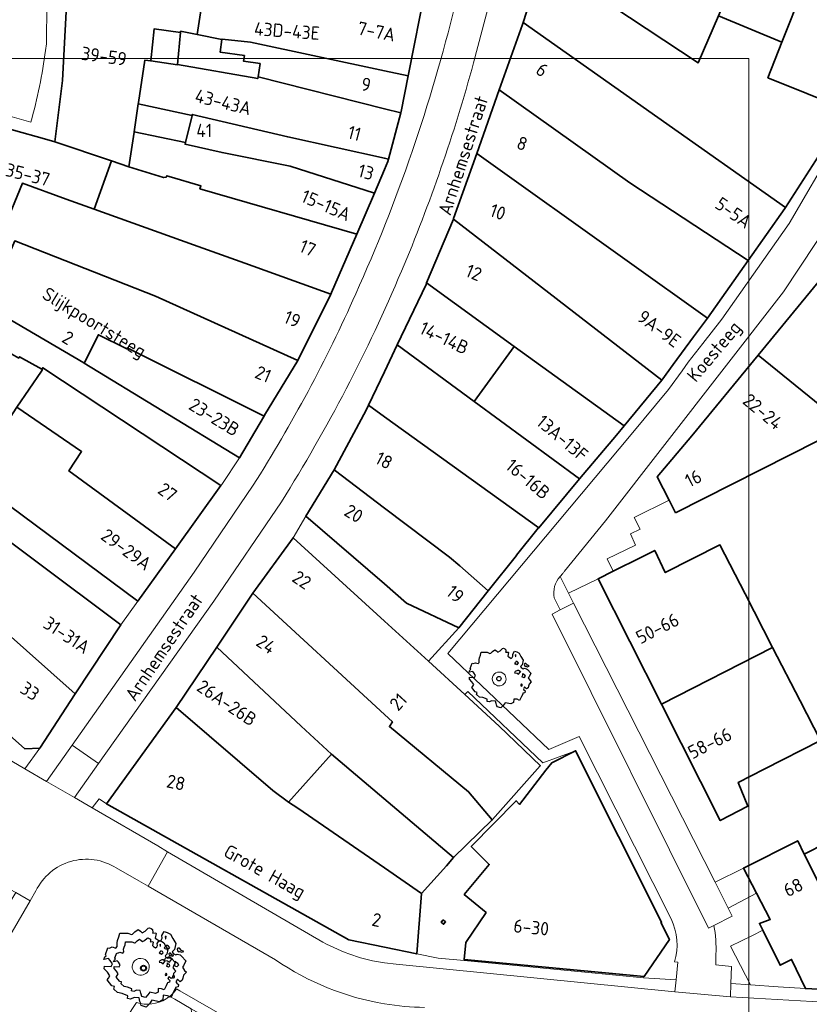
# Model space of a CAD drawing. Header units: metres. Extents: x 152391 to 157968, y 462336 to 467280.
# Tile 44 of 256: x 154963 to 155043, y 462735 to 462834. Entities that reach past the tile are written whole.
import ezdxf
from ezdxf.enums import TextEntityAlignment as Align

# ---------------------------------------------------------------- set-up
doc = ezdxf.new("R2010")
doc.units = ezdxf.units.M
doc.header["$LTSCALE"] = 0.75
doc.layers.get('0').update_dxf_attribs({"lineweight": 25})
for name, color, linetype, lineweight in [('B-GV-GR-BOOM-S', 252, 'Continuous', 25), ('B-WE-GR-GROENVOORZIENING-GV', 251, 'Continuous', 18), ('B-WE-GR-HAAG-GV', 251, 'Continuous', 13), ('B-WE-OG-BEBOUWING-GV', 6, 'Continuous', 35), ('B-WE-OG-BEBOUWING-T18', 1, 'Continuous', 18), ('B-WE-OG-TERREIN_CULTUURSCHEIDING-GV', 251, 'Continuous', 18), ('B-WE-OG-TOPOGRAFIE-T18', 1, 'Continuous', 18), ('B-WE-VH-VERHARDING_BEDRIJFSVLOERPLAAT-GV', 251, 'Continuous', 18), ('B-WE-VH-VERHARDING_STRAATBAKSTEEN-GV', 251, 'Continuous', 18)]:
    doc.layers.add(name, color=color, linetype=linetype, lineweight=lineweight)
doc.layers.add('X-XX-AL-TEKENBLAD_HULPLIJN-G', color=7, linetype='Continuous', lineweight=18, plot=False)
doc.styles.add('NLCS-ISO-M750-T18', font='NLCS-ISO.ttf', dxfattribs={"height": 1.35})

# ---------------------------------------------------------------- blocks, each defined once
blk = doc.blocks.new('SGR-BOOM_50_100')
at = {"linetype": 'Continuous'}
for p, q in [((0.116, 2.811), (0.364, 3.044)), ((0.364, 3.044), (0.467, 3.074)), ((0.467, 3.074), (0.591, 3.015)), ((0.591, 3.015), (0.695, 2.928)), ((-2.014, 1.935), (-1.972, 2.11)), ((-1.972, 2.11), (-1.869, 2.373)), ((-1.869, 2.373), (-1.807, 2.665)), ((-1.807, 2.665), (-1.187, 2.665)), ((-1.187, 2.665), (-0.918, 2.548)), ((-0.918, 2.548), (-0.835, 2.577)), ((-0.835, 2.577), (-0.649, 2.752)), ((-0.649, 2.752), (-0.401, 2.928)), ((-0.401, 2.928), (-0.236, 2.811)), ((-0.236, 2.811), (-0.112, 2.694)), ((-0.112, 2.694), (0.116, 2.811)), ((0.715, 2.723), (0.674, 2.665)), ((0.674, 2.665), (0.943, 2.694)), ((0.695, 2.928), (0.715, 2.723)), ((0.964, 2.636), (0.902, 2.285)), ((0.902, 2.285), (1.005, 2.198)), ((0.943, 2.694), (0.964, 2.636)), ((1.005, 2.198), (1.232, 2.052)), ((1.232, 2.052), (1.336, 2.139)), ((1.336, 2.139), (1.418, 2.285)), ((1.398, 2.49), (1.584, 2.782)), ((1.418, 2.285), (1.398, 2.49)), ((1.584, 2.782), (1.811, 2.723)), ((1.729, 2.431), (1.646, 2.373)), ((1.646, 2.373), (1.687, 2.227)), ((1.687, 2.227), (1.708, 2.198)), ((1.708, 2.256), (1.729, 2.431)), ((1.811, 2.723), (2.059, 2.577)), ((2.059, 2.577), (2.225, 2.256)), ((2.225, 2.256), (2.452, 1.876)), ((-2.903, 1.029), (-2.717, 1.555)), ((-2.841, 0.942), (-2.903, 1.029)), ((-2.717, 1.555), (-2.593, 1.526)), ((-2.593, 1.526), (-2.386, 1.613)), ((-2.386, 1.613), (-2.096, 1.526)), ((-2.096, 1.526), (-1.993, 1.643)), ((-1.993, 1.643), (-2.014, 1.935)), ((1.667, 1.613), (1.584, 1.555)), ((1.584, 1.555), (1.646, 1.467)), ((1.646, 1.467), (1.749, 1.497)), ((1.729, 1.73), (1.667, 1.613)), ((1.832, 1.73), (1.729, 1.73)), ((1.749, 1.497), (1.832, 1.38)), ((1.915, 1.672), (1.832, 1.73)), ((1.832, 1.38), (1.915, 1.497)), ((1.997, 1.555), (1.915, 1.672)), ((1.915, 1.497), (1.997, 1.555)), ((2.349, 1.409), (2.183, 1.234)), ((2.183, 1.234), (2.266, 1.117)), ((2.266, 1.117), (2.452, 1)), ((2.452, 1.876), (2.349, 1.409)), ((2.452, 1), (2.556, 1.059)), ((2.618, 1.526), (2.556, 1.438)), ((2.556, 1.438), (2.597, 1.321)), ((2.556, 1.059), (2.783, 1)), ((2.597, 1.321), (2.721, 1.234)), ((2.742, 1.526), (2.618, 1.526)), ((2.721, 1.292), (2.907, 1.205)), ((2.721, 1.234), (2.742, 1.292)), ((2.886, 1.351), (2.742, 1.526)), ((2.783, 1), (2.907, 0.913)), ((3.072, 1.263), (2.886, 1.351)), ((2.907, 1.205), (3.072, 1.263)), ((-3.027, 0.65), (-2.944, 0.854)), ((-2.655, 0.737), (-3.027, 0.65)), ((-2.985, -0.051), (-2.965, 0.153)), ((-2.965, 0.153), (-2.469, 0.124)), ((-2.944, 0.854), (-2.841, 0.942)), ((-2.531, 0.591), (-2.655, 0.737)), ((-2.365, 0.329), (-2.531, 0.591)), ((-2.469, 0.124), (-2.365, 0.329)), ((1.646, 0.737), (1.584, 0.591)), ((1.584, 0.591), (1.832, 0.562)), ((1.873, 0.825), (1.646, 0.737)), ((1.832, 0.562), (1.977, 0.445)), ((1.977, 0.825), (1.873, 0.825)), ((2.163, 0.708), (1.977, 0.825)), ((1.977, 0.445), (2.142, 0.65)), ((2.142, 0.65), (2.204, 0.737)), ((2.39, 0.329), (2.328, 0.183)), ((2.549, 0.087), (2.328, 0.183)), ((2.411, 0.533), (2.39, 0.416)), ((2.39, 0.416), (2.39, 0.329)), ((2.535, 0.416), (2.411, 0.533)), ((2.618, 0.358), (2.535, 0.416)), ((2.549, 0.087), (2.68, 0.241)), ((2.68, 0.241), (2.618, 0.358)), ((2.907, 0.913), (3.217, 0.562)), ((3.052, 0.183), (2.969, 0.066)), ((2.969, 0.066), (3.135, -0.168)), ((3.217, 0.562), (3.052, 0.183)), ((-2.737, -0.314), (-2.985, -0.051)), ((-2.758, -0.898), (-2.655, -0.752)), ((-2.407, -1.336), (-2.758, -0.898)), ((-2.551, -0.577), (-2.737, -0.314)), ((-2.655, -0.752), (-2.551, -0.577)), ((2.287, -0.518), (2.204, -0.635)), ((2.204, -0.635), (2.225, -0.752)), ((2.245, -0.752), (2.37, -0.723)), ((2.37, -0.606), (2.287, -0.518)), ((2.37, -0.723), (2.37, -0.606)), ((2.597, -0.84), (2.473, -1.044)), ((2.804, -1.044), (2.597, -0.84)), ((2.948, -0.927), (2.804, -1.044)), ((2.99, -0.752), (2.948, -0.927)), ((3.052, -0.548), (2.99, -0.752)), ((3.279, -0.314), (3.052, -0.548)), ((3.135, -0.168), (3.279, -0.314)), ((-2.22, -1.394), (-2.407, -1.336)), ((-2.262, -1.599), (-2.22, -1.394)), ((-1.972, -1.862), (-2.262, -1.599)), ((-1.621, -1.92), (-1.972, -1.862)), ((-1.187, -2.095), (-1.621, -1.92)), ((2.287, -1.803), (2.101, -2.212)), ((2.411, -1.57), (2.287, -1.803)), ((2.432, -1.482), (2.411, -1.57)), ((2.638, -1.424), (2.432, -1.482)), ((2.473, -1.044), (2.535, -1.132)), ((2.535, -1.132), (2.659, -1.248)), ((2.659, -1.248), (2.638, -1.424)), ((-1.207, -2.3), (-1.187, -2.095)), ((-0.98, -2.358), (-1.207, -2.3)), ((-0.711, -2.241), (-0.98, -2.358)), ((-0.339, -2.271), (-0.711, -2.241)), ((-0.277, -2.533), (-0.339, -2.271)), ((-0.236, -2.65), (-0.277, -2.533)), ((-0.174, -2.855), (-0.236, -2.65)), ((0.199, -2.971), (-0.174, -2.855)), ((0.447, -2.709), (0.199, -2.971)), ((0.633, -2.446), (0.447, -2.709)), ((1.212, -2.563), (0.633, -2.446)), ((1.48, -2.417), (1.212, -2.563)), ((1.501, -2.066), (1.48, -2.417)), ((1.832, -2.095), (1.501, -2.066)), ((2.101, -2.212), (1.832, -2.095))]:
    blk.add_line(p, q, dxfattribs=at)
blk.add_circle((0, 0), 0.225, dxfattribs=at)
blk = doc.blocks.new('SGR-BOOM_100')
at = {"linetype": 'Continuous'}
for p, q in [((0.154, 3.738), (0.484, 4.049)), ((0.484, 4.049), (0.622, 4.088)), ((0.622, 4.088), (0.787, 4.01)), ((0.787, 4.01), (0.924, 3.894)), ((-2.623, 2.806), (-2.486, 3.156)), ((-2.486, 3.156), (-2.403, 3.544)), ((-2.403, 3.544), (-1.578, 3.544)), ((-1.578, 3.544), (-1.221, 3.389)), ((-1.221, 3.389), (-1.111, 3.428)), ((-1.111, 3.428), (-0.863, 3.661)), ((-0.863, 3.661), (-0.533, 3.894)), ((-0.533, 3.894), (-0.313, 3.738)), ((-0.313, 3.738), (-0.148, 3.583)), ((-0.148, 3.583), (0.154, 3.738)), ((0.952, 3.622), (0.897, 3.544)), ((0.897, 3.544), (1.254, 3.583)), ((0.924, 3.894), (0.952, 3.622)), ((1.282, 3.505), (1.199, 3.039)), ((1.199, 3.039), (1.337, 2.923)), ((1.254, 3.583), (1.282, 3.505)), ((1.777, 2.845), (1.887, 3.039)), ((1.859, 3.311), (2.107, 3.7)), ((1.887, 3.039), (1.859, 3.311)), ((2.107, 3.7), (2.409, 3.622)), ((2.299, 3.233), (2.189, 3.156)), ((2.189, 3.156), (2.244, 2.962)), ((2.272, 3), (2.299, 3.233)), ((2.409, 3.622), (2.739, 3.428)), ((2.739, 3.428), (2.959, 3)), ((2.959, 3), (3.261, 2.495)), ((-3.861, 1.369), (-3.613, 2.068)), ((-3.613, 2.068), (-3.448, 2.029)), ((-3.448, 2.029), (-3.173, 2.146)), ((-3.173, 2.146), (-2.788, 2.029)), ((-2.788, 2.029), (-2.651, 2.185)), ((-2.678, 2.573), (-2.623, 2.806)), ((-2.651, 2.185), (-2.678, 2.573)), ((1.337, 2.923), (1.639, 2.729)), ((1.639, 2.729), (1.777, 2.845)), ((2.217, 2.146), (2.107, 2.068)), ((2.107, 2.068), (2.189, 1.952)), ((2.299, 2.301), (2.217, 2.146)), ((2.244, 2.962), (2.272, 2.923)), ((2.437, 2.301), (2.299, 2.301)), ((2.546, 2.224), (2.437, 2.301)), ((2.656, 2.068), (2.546, 2.224)), ((2.546, 1.991), (2.656, 2.068)), ((3.261, 2.495), (3.124, 1.874)), ((3.481, 2.029), (3.399, 1.913)), ((3.646, 2.029), (3.481, 2.029)), ((3.839, 1.796), (3.646, 2.029)), ((-4.026, 0.864), (-3.916, 1.136)), ((-3.916, 1.136), (-3.778, 1.253)), ((-3.778, 1.253), (-3.861, 1.369)), ((2.189, 1.952), (2.327, 1.991)), ((2.492, 1.097), (2.189, 0.981)), ((2.327, 1.991), (2.437, 1.835)), ((2.437, 1.835), (2.546, 1.991)), ((2.629, 1.097), (2.492, 1.097)), ((2.877, 0.942), (2.629, 1.097)), ((3.124, 1.874), (2.904, 1.641)), ((2.904, 1.641), (3.014, 1.486)), ((3.014, 1.486), (3.261, 1.33)), ((3.261, 1.33), (3.399, 1.408)), ((3.399, 1.913), (3.454, 1.758)), ((3.399, 1.408), (3.701, 1.33)), ((3.454, 1.758), (3.619, 1.641)), ((3.619, 1.719), (3.866, 1.602)), ((3.619, 1.641), (3.646, 1.719)), ((3.701, 1.33), (3.866, 1.214)), ((4.086, 1.68), (3.839, 1.796)), ((3.866, 1.602), (4.086, 1.68)), ((3.866, 1.214), (4.279, 0.748)), ((-3.531, 0.981), (-4.026, 0.864)), ((-3.971, -0.068), (-3.943, 0.204)), ((-3.943, 0.204), (-3.283, 0.165)), ((-3.366, 0.787), (-3.531, 0.981)), ((-3.146, 0.437), (-3.366, 0.787)), ((-3.283, 0.165), (-3.146, 0.437)), ((2.189, 0.981), (2.107, 0.787)), ((2.107, 0.787), (2.437, 0.748)), ((2.437, 0.748), (2.629, 0.592)), ((2.629, 0.592), (2.849, 0.864)), ((2.849, 0.864), (2.931, 0.981)), ((3.179, 0.437), (3.096, 0.243)), ((3.39, 0.115), (3.096, 0.243)), ((3.206, 0.709), (3.179, 0.553)), ((3.179, 0.553), (3.179, 0.437)), ((3.371, 0.553), (3.206, 0.709)), ((3.481, 0.476), (3.371, 0.553)), ((3.39, 0.115), (3.564, 0.32)), ((3.564, 0.32), (3.481, 0.476)), ((4.059, 0.243), (3.949, 0.087)), ((3.949, 0.087), (4.169, -0.223)), ((4.279, 0.748), (4.059, 0.243)), ((-3.641, -0.418), (-3.971, -0.068)), ((-3.393, -0.767), (-3.641, -0.418)), ((-3.531, -1), (-3.393, -0.767)), ((3.041, -0.689), (2.931, -0.845)), ((2.931, -0.845), (2.959, -1)), ((2.986, -1), (3.151, -0.961)), ((3.151, -0.806), (3.041, -0.689)), ((3.151, -0.961), (3.151, -0.806)), ((4.059, -0.728), (3.976, -1)), ((4.361, -0.418), (4.059, -0.728)), ((4.169, -0.223), (4.361, -0.418)), ((-3.668, -1.194), (-3.531, -1)), ((-3.201, -1.777), (-3.668, -1.194)), ((-2.953, -1.855), (-3.201, -1.777)), ((-3.008, -2.126), (-2.953, -1.855)), ((3.234, -1.971), (3.206, -2.088)), ((3.509, -1.893), (3.234, -1.971)), ((3.454, -1.117), (3.289, -1.389)), ((3.289, -1.389), (3.371, -1.505)), ((3.371, -1.505), (3.536, -1.66)), ((3.729, -1.389), (3.454, -1.117)), ((3.536, -1.66), (3.509, -1.893)), ((3.921, -1.233), (3.729, -1.389)), ((3.976, -1), (3.921, -1.233)), ((-2.623, -2.476), (-3.008, -2.126)), ((-2.156, -2.554), (-2.623, -2.476)), ((-1.578, -2.787), (-2.156, -2.554)), ((-1.606, -3.059), (-1.578, -2.787)), ((-0.946, -2.981), (-1.303, -3.136)), ((-0.451, -3.02), (-0.946, -2.981)), ((1.997, -2.748), (1.969, -3.214)), ((2.437, -2.787), (1.997, -2.748)), ((2.794, -2.942), (2.437, -2.787)), ((3.041, -2.398), (2.794, -2.942)), ((3.206, -2.088), (3.041, -2.398)), ((-1.303, -3.136), (-1.606, -3.059)), ((-0.368, -3.369), (-0.451, -3.02)), ((-0.313, -3.525), (-0.368, -3.369)), ((-0.231, -3.797), (-0.313, -3.525)), ((0.264, -3.952), (-0.231, -3.797)), ((0.594, -3.602), (0.264, -3.952)), ((0.842, -3.253), (0.594, -3.602)), ((1.612, -3.408), (0.842, -3.253)), ((1.969, -3.214), (1.612, -3.408))]:
    blk.add_line(p, q, dxfattribs=at)
blk.add_circle((0, 0), 0.299, dxfattribs=at)

msp = doc.modelspace()

# ---------------------------------------------------------------- linework, layer by layer
at = {"layer": 'B-WE-GR-GROENVOORZIENING-GV'}
for points in [[(155012.131, 462768.147, 1.00505), (155011.116, 462767.183)], [(155011.116, 462767.183, 0.995987), (155012.131, 462768.147)], [(154976.13, 462738.247, 1.044055), (154974.476, 462738.734)], [(154974.476, 462738.734, 0.936504), (154976.13, 462738.247)], [(154978.948, 462736.296, -0.072484), (154978.253, 462735.542)]]:
    msp.add_lwpolyline(points, format="xyb", dxfattribs=at)
for points in [[(154989.205, 462730.415), (154981.113, 462735.055), (154979.272, 462736.11), (154978.948, 462736.296)], [(154978.253, 462735.542), (154978.758, 462735.252), (154980.437, 462734.289), (154984.772, 462731.804), (154988.708, 462729.547), (154989.205, 462730.415)]]:
    msp.add_lwpolyline(points, dxfattribs=at)
at = {"layer": 'B-WE-GR-HAAG-GV'}
msp.add_lwpolyline([(154978.948, 462736.296, -0.072484), (154978.253, 462735.542)], format="xyb", dxfattribs=at)
for points in [[(154989.205, 462730.415), (154981.113, 462735.055), (154979.272, 462736.11), (154978.948, 462736.296)], [(154978.253, 462735.542), (154978.758, 462735.252), (154980.437, 462734.289), (154984.772, 462731.804), (154988.708, 462729.547), (154989.205, 462730.415)]]:
    msp.add_lwpolyline(points, dxfattribs=at)
at = {"layer": 'B-WE-OG-BEBOUWING-GV'}
for points in [[(155016.086, 462840.416), (155031.792, 462830.04), (155033.833, 462834.766), (155036.124, 462840.072), (155035.655, 462840.266), (155019.872, 462847.183), (155017.878, 462846.264)], [(154981.63, 462836.876), (154981.046, 462832.879), (154983.551, 462832.378), (154983.557, 462832.434), (154986.43, 462832.125), (155000, 462829.215), (155002.396, 462828.701), (155004.185, 462837.768), (155004.2, 462837.843), (155000, 462838.599), (154990.489, 462840.312), (154982.513, 462841.205), (154981.93, 462836.838)], [(154974.654, 462823.045), (154975.074, 462825.869), (154975.096, 462826.015), (154975.736, 462830.311), (154976.342, 462830.22), (154976.675, 462833.465), (154979.35, 462833.092), (154979.362, 462833.216), (154981.046, 462832.879), (154981.63, 462836.876), (154977.384, 462837.419), (154976.806, 462837.493), (154974.087, 462837.71), (154974.293, 462839.548), (154968.075, 462840.389), (154967.615, 462840.376), (154967.752, 462835.234), (154967.4, 462828.244), (154966.632, 462822.013), (154972.362, 462820.107), (154974.126, 462819.505), (154974.647, 462822.999)], [(155046.737, 462825.343), (155038.85, 462828.511), (155040.241, 462832.121), (155033.833, 462834.766), (155031.792, 462830.04), (155016.086, 462840.416), (155014.053, 462834.116), (155027.687, 462824.505), (155040.619, 462815.393), (155045.804, 462823.402)], [(155033.833, 462834.766), (155040.241, 462832.121), (155042.373, 462837.486), (155036.124, 462840.072)], [(155040.241, 462832.121), (155038.85, 462828.511), (155046.737, 462825.343), (155050.629, 462834.402), (155042.408, 462837.571), (155042.373, 462837.486)], [(155014.053, 462834.116), (155013.987, 462833.912), (155011.638, 462827.292), (155024.852, 462817.873), (155036.841, 462810.035), (155040.552, 462815.29), (155040.619, 462815.393), (155027.687, 462824.505)], [(154979.35, 462833.092), (154976.675, 462833.465), (154976.342, 462830.22), (154979.029, 462829.824), (154979.037, 462829.865)], [(155002.396, 462828.701), (155000, 462829.215), (154986.43, 462832.125), (154983.557, 462832.434), (154983.551, 462832.378), (154983.361, 462831.108), (154985.821, 462830.756), (154985.74, 462830.188), (154987.415, 462829.945), (154987.201, 462828.617), (155000, 462825.379), (155001.649, 462824.962), (155001.685, 462825.097)], [(154980.522, 462824.703), (154980.546, 462824.805), (154990.204, 462822.52), (155000, 462820.368), (155000.416, 462820.277), (155001.649, 462824.962), (155000, 462825.379), (154987.201, 462828.617), (154987.17, 462828.423), (154979.037, 462829.865), (154979.029, 462829.824), (154976.342, 462830.22), (154975.736, 462830.311), (154975.096, 462826.015), (154975.074, 462825.869)], [(155011.638, 462827.292), (155009.348, 462820.842), (155024.574, 462809.981), (155032.713, 462804.188), (155036.841, 462810.035), (155024.852, 462817.873)], [(154970.613, 462815.209), (154972.362, 462820.107), (154966.632, 462822.013), (154965.558, 462822.318), (154962.443, 462823.205), (154955.883, 462825.073), (154952.72, 462817.338), (154951.203, 462813.647), (154951.361, 462813.583), (154950.679, 462811.925), (154951.934, 462810.968), (154951.833, 462810.829), (154955.223, 462808.27), (154956.661, 462807.184), (154956.886, 462807.053), (154957.861, 462809.458), (154959.359, 462813.155), (154961.103, 462812.443), (154961.471, 462813.337), (154963.331, 462817.844), (154967.773, 462816.223)], [(155000.416, 462820.277), (155000, 462820.368), (154990.204, 462822.52), (154980.546, 462824.805), (154980.522, 462824.703), (154979.846, 462821.973), (154979.808, 462821.788), (154983.563, 462820.936), (154990.463, 462819.559), (154998.983, 462816.847), (155000, 462819.216), (155000.354, 462820.041)], [(154998.983, 462816.847), (154990.463, 462819.559), (154983.563, 462820.936), (154979.808, 462821.788), (154979.846, 462821.973), (154974.654, 462823.045), (154974.647, 462822.999), (154974.126, 462819.505), (154977.627, 462818.416), (154977.909, 462818.466), (154977.954, 462818.595), (154978.209, 462818.519), (154981.413, 462817.567), (154981.313, 462817.289), (154997.197, 462812.69)], [(155006.995, 462814.217), (155028.087, 462797.901), (155029.261, 462799.497), (155031.323, 462802.299), (155032.713, 462804.188), (155024.574, 462809.981), (155009.348, 462820.842), (155007.01, 462814.254)], [(154977.909, 462818.466), (154977.627, 462818.416), (154974.126, 462819.505), (154972.362, 462820.107), (154970.613, 462815.209), (154980.675, 462811.616), (154985.85, 462809.755), (154994.579, 462806.617), (154994.655, 462806.77), (154997.197, 462812.69), (154981.313, 462817.289), (154981.413, 462817.567), (154978.209, 462818.519), (154977.954, 462818.595)], [(154994.579, 462806.617), (154985.85, 462809.755), (154980.675, 462811.616), (154970.613, 462815.209), (154967.773, 462816.223), (154963.331, 462817.844), (154961.471, 462813.337), (154961.103, 462812.443), (154959.359, 462813.155), (154957.861, 462809.458), (154956.886, 462807.053), (154959.736, 462805.389), (154962.554, 462812.004), (154976.822, 462806.41), (154991.232, 462799.908)], [(155028.087, 462797.901), (155006.995, 462814.217), (155004.278, 462807.744), (155013.149, 462801.326), (155024.278, 462793.275)], [(154987.869, 462794.356), (154991.232, 462799.908), (154976.822, 462806.41), (154962.554, 462812.004), (154959.736, 462805.389), (154969.565, 462799.651), (154969.592, 462799.634), (154971.03, 462802.51), (154973.904, 462801.074), (154973.959, 462801.177), (154987.809, 462794.255)], [(154962.77, 462795.163), (154965.255, 462798.822), (154965.37, 462798.991), (154965.311, 462799.024), (154963.043, 462800.281), (154962.957, 462800.149), (154961.793, 462800.8), (154959.146, 462802.281), (154953.601, 462805.385), (154947.599, 462808.744), (154943.254, 462803.688), (154943.178, 462803.745), (154943.137, 462803.69), (154945.008, 462802.306), (154951.872, 462797.028), (154950.18, 462795.072), (154951.996, 462793.471), (154958.13, 462788.064)], [(155037.855, 462800.436), (155046.773, 462793.225), (155057.343, 462798.568), (155044.726, 462808.769)], [(155004.278, 462807.744), (155004.218, 462807.601), (155001.294, 462801.476), (155009.107, 462795.74), (155013.149, 462801.326)], [(154985.319, 462790.038), (154987.746, 462794.148), (154987.809, 462794.255), (154973.959, 462801.177), (154973.904, 462801.074), (154971.03, 462802.51), (154969.592, 462799.634)], [(155015.641, 462782.971), (155019.777, 462787.906), (155009.107, 462795.74), (155001.294, 462801.476), (155000, 462798.767), (154998.378, 462795.37), (155000, 462794.205)], [(155009.107, 462795.74), (155019.777, 462787.906), (155023.5, 462792.347), (155024.278, 462793.275), (155013.149, 462801.326)], [(155029.485, 462784.487), (155046.773, 462793.225), (155037.855, 462800.436), (155031.129, 462792.279), (155027.633, 462788.134), (155028.84, 462785.757)], [(154965.255, 462798.822), (154962.77, 462795.163), (154969.331, 462790.685), (154968.038, 462788.73), (154978.837, 462780.843), (154983.433, 462787.23), (154965.398, 462799.157), (154965.311, 462799.024), (154965.37, 462798.991)], [(154962.77, 462795.163), (154958.13, 462788.064), (154958.149, 462788.047), (154975.026, 462775.554), (154978.837, 462780.843), (154968.038, 462788.73), (154969.331, 462790.685)], [(155010.527, 462776.57), (155013.395, 462780.158), (155013.364, 462780.18), (155015.563, 462782.934), (155015.592, 462782.912), (155015.641, 462782.971), (155000, 462794.205), (154998.378, 462795.37), (154998.144, 462794.88), (154994.918, 462788.819), (155000, 462784.967), (155006.58, 462779.98), (155007.653, 462779.123)], [(154994.918, 462788.819), (154992.04, 462784.155), (155000, 462777.29), (155002.254, 462775.346), (155007.555, 462772.852), (155010.527, 462776.57), (155007.653, 462779.123), (155006.58, 462779.98), (155000, 462784.967)], [(154953.22, 462783.231), (154951.727, 462781.326), (154956.338, 462777.14), (154968.694, 462766.149), (154973.29, 462773.144), (154956.057, 462786.04), (154955.013, 462784.686), (154956.967, 462783.243), (154955.624, 462781.438)], [(154986.675, 462776.349), (155000, 462764.079), (155000.816, 462763.327), (155000.517, 462762.852), (155008.522, 462756.252), (155010.926, 462753.405), (155010.95, 462753.432), (155015.781, 462758.867), (155015.802, 462758.891), (155011.636, 462762.903), (155008.154, 462766.079), (155004.455, 462769.452), (155000, 462773.514), (154990.746, 462781.954)], [(155023.181, 462778.58), (155021.647, 462777.817), (155028.067, 462765.112), (155039.321, 462770.858), (155036.54, 462776.27), (155033.99, 462781.232), (155028.444, 462778.425), (155027.392, 462780.675), (155026.037, 462780.001)], [(154956.338, 462777.14), (154951.279, 462771.491), (154963.592, 462760.611), (154965.091, 462760.666), (154968.694, 462766.149)], [(155008.522, 462756.252), (155000.517, 462762.852), (155000.816, 462763.327), (155000, 462764.079), (154986.675, 462776.349), (154983.022, 462770.895), (154991.563, 462762.903), (154994.626, 462760.042), (155007.013, 462749.591), (155010.926, 462753.405)], [(154978.915, 462764.762), (154988.688, 462756.393), (154990.291, 462755.198), (154994.626, 462760.042), (154991.563, 462762.903), (154983.022, 462770.895)], [(155044.16, 462761.442), (155042.103, 462765.445), (155039.321, 462770.858), (155028.067, 462765.112), (155034.021, 462753.33), (155036.818, 462754.783), (155035.816, 462757.182), (155038.454, 462758.529)], [(154991.242, 462754.601), (154990.291, 462755.198), (154988.688, 462756.393), (154978.915, 462764.762), (154971.857, 462755.039), (154996.411, 462741.273), (155000, 462740.523), (155003.274, 462739.839), (155003.745, 462745.942), (155000, 462748.535)], [(154990.291, 462755.198), (154991.242, 462754.601), (155000, 462748.535), (155003.745, 462745.942), (155006.282, 462748.75), (155007.013, 462749.591), (154994.626, 462760.042)], [(155016.356, 462758.42), (155013.679, 462754.976), (155013.338, 462755.343), (155008.798, 462750.722), (155010.621, 462748.903), (155008.094, 462745.858), (155010.301, 462744.018), (155008.235, 462740.979), (155008.075, 462739.263), (155026.315, 462737.558), (155028.872, 462741.283), (155028.004, 462743.002), (155028.071, 462743.036), (155019.372, 462760.403), (155016.957, 462759.193)], [(155049.447, 462736.127), (155053.963, 462738.411), (155047.039, 462752.22), (155042.522, 462749.939)], [(155038.329, 462742.231), (155040.086, 462738.685), (155041.235, 462739.287), (155042.637, 462736.338), (155049.186, 462735.995), (155049.447, 462736.127), (155042.522, 462749.939), (155041.871, 462751.288), (155036.376, 462748.532), (155037.701, 462745.986), (155039.08, 462743.335), (155037.981, 462742.934)], [(155005.958, 462743.284), (155005.754, 462743.038), (155006, 462742.834), (155006.204, 462743.08)]]:
    msp.add_lwpolyline(points, close=True, dxfattribs=at)
at = {"layer": 'B-WE-OG-TERREIN_CULTUURSCHEIDING-GV'}
for points in [[(154977.897, 462735.292, -0.224465), (154974.885, 462734.93)], [(154978.253, 462735.542, -0.033144), (154977.897, 462735.292)]]:
    msp.add_lwpolyline(points, format="xyb", dxfattribs=at)
for points in [[(154981.22, 462725.879), (154980.47, 462733.929), (154980.437, 462734.289), (154978.758, 462735.252), (154978.253, 462735.542)], [(154974.885, 462734.93), (154972.868, 462731.864)]]:
    msp.add_lwpolyline(points, dxfattribs=at)
at = {"layer": 'B-WE-VH-VERHARDING_BEDRIJFSVLOERPLAAT-GV'}
msp.add_lwpolyline([(155036.376, 462748.532), (155033.497, 462747.088), (155034.817, 462744.485), (155037.701, 462745.986)], close=True, dxfattribs=at)
msp.add_lwpolyline([(155036.376, 462748.532), (155033.497, 462747.088), (155034.817, 462744.485), (155037.701, 462745.986)], close=True, dxfattribs=at)
at = {"layer": 'B-WE-VH-VERHARDING_STRAATBAKSTEEN-GV'}
for points in [[(154962.443, 462823.205), (154965.558, 462822.318), (154966.632, 462822.013), (154967.4, 462828.244), (154967.752, 462835.234), (154967.615, 462840.376), (154967.594, 462841.221), (154967.499, 462842.559), (154967.176, 462847.185), (154966.393, 462854.371), (154966.101, 462856.634), (154965.185, 462863.082), (154965.183, 462863.099), (154965.178, 462863.132), (154964.615, 462866.98), (154964.6, 462867.063), (154964.36, 462868.429), (154964.01, 462868.253), (154960.567, 462867.167)], [(154962.443, 462823.205), (154965.558, 462822.318), (154966.632, 462822.013), (154967.4, 462828.244), (154967.752, 462835.234), (154967.615, 462840.376), (154967.594, 462841.221), (154967.499, 462842.559), (154967.176, 462847.185), (154966.393, 462854.371), (154966.101, 462856.634), (154965.185, 462863.082), (154965.183, 462863.099), (154965.178, 462863.132), (154964.615, 462866.98), (154964.6, 462867.063), (154964.36, 462868.429), (154964.01, 462868.253), (154960.567, 462867.167)], [(154965.679, 462831.288), (154965.764, 462831.952), (154965.779, 462832.93), (154965.805, 462835.015), (154965.758, 462838.993), (154965.59, 462840.691), (154965.489, 462842.396), (154965.094, 462847.825), (154964.667, 462853.296), (154960.941, 462852.268), (154944.638, 462847.531)], [(154944.638, 462847.531), (154960.941, 462852.268), (154964.667, 462853.296), (154965.094, 462847.825), (154965.489, 462842.396), (154965.59, 462840.691), (154965.758, 462838.993), (154965.805, 462835.015), (154965.779, 462832.93), (154965.764, 462831.952), (154965.679, 462831.288)], [(154965.679, 462831.288), (154965.764, 462831.952), (154965.779, 462832.93), (154965.805, 462835.015), (154965.758, 462838.993), (154965.59, 462840.691), (154965.489, 462842.396), (154965.094, 462847.825), (154964.667, 462853.296), (154960.941, 462852.268), (154944.638, 462847.531)], [(154944.638, 462847.531), (154960.941, 462852.268), (154964.667, 462853.296), (154965.094, 462847.825), (154965.489, 462842.396), (154965.59, 462840.691), (154965.758, 462838.993), (154965.805, 462835.015), (154965.779, 462832.93), (154965.764, 462831.952), (154965.679, 462831.288)], [(155001.294, 462801.476), (155004.218, 462807.601), (155004.278, 462807.744), (155006.995, 462814.217), (155007.01, 462814.254), (155009.348, 462820.842), (155011.638, 462827.292), (155013.987, 462833.912), (155014.053, 462834.116), (155016.086, 462840.416), (155017.878, 462846.264), (155019.872, 462847.183), (155020.014, 462847.633), (155014.363, 462849.866)], [(155001.294, 462801.476), (155004.218, 462807.601), (155004.278, 462807.744), (155006.995, 462814.217), (155007.01, 462814.254), (155009.348, 462820.842), (155011.638, 462827.292), (155013.987, 462833.912), (155014.053, 462834.116), (155016.086, 462840.416), (155017.878, 462846.264), (155019.872, 462847.183), (155020.014, 462847.633), (155014.363, 462849.866)], [(155009.032, 462830.008), (155011.811, 462840.608)], [(155011.811, 462840.608), (155009.032, 462830.008)], [(155009.032, 462830.008), (155011.811, 462840.608)], [(155011.811, 462840.608), (155009.032, 462830.008)], [(155004.185, 462837.768), (155002.396, 462828.701), (155001.685, 462825.097), (155001.649, 462824.962), (155000.416, 462820.277), (155000.354, 462820.041), (155000, 462819.216), (154998.983, 462816.847), (154997.197, 462812.69), (154994.655, 462806.77), (154994.579, 462806.617), (154991.232, 462799.908), (154987.869, 462794.356), (154987.809, 462794.255), (154987.746, 462794.148), (154985.319, 462790.038), (154983.519, 462787.354), (154983.433, 462787.23), (154978.837, 462780.843), (154975.026, 462775.554), (154973.29, 462773.144), (154968.694, 462766.149), (154965.091, 462760.666), (154963.581, 462758.569), (154965.783, 462757.294)], [(155004.185, 462837.768), (155002.396, 462828.701), (155001.685, 462825.097), (155001.649, 462824.962), (155000.416, 462820.277), (155000.354, 462820.041), (155000, 462819.216), (154998.983, 462816.847), (154997.197, 462812.69), (154994.655, 462806.77), (154994.579, 462806.617), (154991.232, 462799.908), (154987.869, 462794.356), (154987.809, 462794.255), (154987.746, 462794.148), (154985.319, 462790.038), (154983.519, 462787.354), (154983.433, 462787.23), (154978.837, 462780.843), (154975.026, 462775.554), (154973.29, 462773.144), (154968.694, 462766.149), (154965.091, 462760.666), (154963.581, 462758.569), (154965.783, 462757.294)], [(155056.415, 462833.12), (155055.888, 462833.319), (155048.501, 462819.599), (155046.91, 462816.643), (155040.421, 462806.839), (155022.391, 462783.665), (155018.256, 462778.573)], [(155056.415, 462833.12), (155055.888, 462833.319), (155048.501, 462819.599), (155046.91, 462816.643), (155040.421, 462806.839), (155022.391, 462783.665), (155018.256, 462778.573)], [(154953.688, 462826.396), (154954.133, 462826.275), (154955.055, 462826.359), (154956.035, 462826.338), (154956.363, 462826.245), (154964.186, 462824.029)], [(154953.688, 462826.396), (154954.133, 462826.275), (154955.055, 462826.359), (154956.035, 462826.338), (154956.363, 462826.245), (154964.186, 462824.029)], [(154964.186, 462824.029), (154956.363, 462826.245)], [(154964.186, 462824.029), (154956.363, 462826.245)], [(155029.038, 462743.384), (155019.732, 462761.852), (155016.639, 462760.519), (155006.412, 462770.248), (155024.983, 462792.406), (155028.793, 462796.95), (155030.159, 462798.857), (155030.782, 462799.725), (155032.248, 462801.612), (155034.172, 462804.088), (155040.996, 462813.753), (155045.689, 462821.808), (155047.55, 462825.003), (155046.737, 462825.343), (155045.804, 462823.402), (155040.619, 462815.393), (155040.552, 462815.29), (155036.841, 462810.035)], [(155029.038, 462743.384), (155019.732, 462761.852), (155016.639, 462760.519), (155006.412, 462770.248), (155024.983, 462792.406), (155028.793, 462796.95), (155030.159, 462798.857), (155030.782, 462799.725), (155032.248, 462801.612), (155034.172, 462804.088), (155040.996, 462813.753), (155045.689, 462821.808), (155047.55, 462825.003), (155046.737, 462825.343), (155045.804, 462823.402), (155040.619, 462815.393), (155040.552, 462815.29), (155036.841, 462810.035)], [(155018.256, 462778.573), (155022.391, 462783.665), (155040.421, 462806.839), (155046.91, 462816.643), (155048.501, 462819.599), (155045.689, 462821.808), (155040.996, 462813.753), (155034.172, 462804.088), (155032.248, 462801.612), (155030.782, 462799.725), (155030.159, 462798.857)], [(155018.256, 462778.573), (155022.391, 462783.665), (155040.421, 462806.839), (155046.91, 462816.643), (155048.501, 462819.599), (155045.689, 462821.808), (155040.996, 462813.753), (155034.172, 462804.088), (155032.248, 462801.612), (155030.782, 462799.725), (155030.159, 462798.857)], [(155018.061, 462778.341), (155017.801, 462778.031), (155018.649, 462776.359), (155021.647, 462777.817), (155023.181, 462778.58), (155022.556, 462779.836), (155025.444, 462781.192), (155024.913, 462782.343), (155025.911, 462782.811), (155025.301, 462784.021), (155028.84, 462785.757), (155027.633, 462788.134), (155031.129, 462792.279), (155037.855, 462800.436), (155044.726, 462808.769), (155051.597, 462817.102), (155061.947, 462808.734), (155057.357, 462803.272), (155060.976, 462800.404)], [(155018.061, 462778.341), (155017.801, 462778.031), (155018.649, 462776.359), (155021.647, 462777.817), (155023.181, 462778.58), (155022.556, 462779.836), (155025.444, 462781.192), (155024.913, 462782.343), (155025.911, 462782.811), (155025.301, 462784.021), (155028.84, 462785.757), (155027.633, 462788.134), (155031.129, 462792.279), (155037.855, 462800.436), (155044.726, 462808.769), (155051.597, 462817.102), (155061.947, 462808.734), (155057.357, 462803.272), (155060.976, 462800.404)], [(155036.841, 462810.035), (155032.713, 462804.188), (155031.323, 462802.299), (155029.261, 462799.497), (155028.087, 462797.901), (155024.278, 462793.275), (155023.5, 462792.347), (155019.777, 462787.906), (155015.641, 462782.971), (155015.592, 462782.912), (155015.563, 462782.934), (155013.364, 462780.18), (155013.395, 462780.158), (155010.527, 462776.57), (155007.555, 462772.852), (155004.455, 462769.452), (155008.154, 462766.079), (155008.448, 462766.394), (155016.052, 462759.163), (155019.372, 462760.403), (155028.071, 462743.036), (155028.004, 462743.002), (155028.872, 462741.283), (155026.315, 462737.558), (155026.228, 462737.432), (155029.55, 462737.209), (155029.733, 462739.01), (155029.385, 462739.045)], [(155036.841, 462810.035), (155032.713, 462804.188), (155031.323, 462802.299), (155029.261, 462799.497), (155028.087, 462797.901), (155024.278, 462793.275), (155023.5, 462792.347), (155019.777, 462787.906), (155015.641, 462782.971), (155015.592, 462782.912), (155015.563, 462782.934), (155013.364, 462780.18), (155013.395, 462780.158), (155010.527, 462776.57), (155007.555, 462772.852), (155004.455, 462769.452), (155008.154, 462766.079), (155008.448, 462766.394), (155016.052, 462759.163), (155019.372, 462760.403), (155028.071, 462743.036), (155028.004, 462743.002), (155028.872, 462741.283), (155026.315, 462737.558), (155026.228, 462737.432), (155029.55, 462737.209), (155029.733, 462739.01), (155029.385, 462739.045)], [(154963.043, 462800.281), (154965.311, 462799.024), (154965.398, 462799.157), (154983.433, 462787.23), (154983.519, 462787.354), (154985.319, 462790.038), (154969.592, 462799.634), (154969.565, 462799.651), (154959.736, 462805.389)], [(154963.043, 462800.281), (154965.311, 462799.024), (154965.398, 462799.157), (154983.433, 462787.23), (154983.519, 462787.354), (154985.319, 462790.038), (154969.592, 462799.634), (154969.565, 462799.651), (154959.736, 462805.389)], [(154989.574, 462785.602), (154982.728, 462775.524), (154971.057, 462759.11), (154968.602, 462755.661), (154970.399, 462754.621), (154971.097, 462755.55), (154971.857, 462755.039), (154978.915, 462764.762), (154983.022, 462770.895), (154986.675, 462776.349), (154990.746, 462781.954), (154992.04, 462784.155), (154994.918, 462788.819), (154998.144, 462794.88), (154998.378, 462795.37), (155000, 462798.767), (155001.294, 462801.476)], [(154989.574, 462785.602), (154982.728, 462775.524), (154971.057, 462759.11), (154968.602, 462755.661), (154970.399, 462754.621), (154971.097, 462755.55), (154971.857, 462755.039), (154978.915, 462764.762), (154983.022, 462770.895), (154986.675, 462776.349), (154990.746, 462781.954), (154992.04, 462784.155), (154994.918, 462788.819), (154998.144, 462794.88), (154998.378, 462795.37), (155000, 462798.767), (155001.294, 462801.476)], [(155030.159, 462798.857), (155028.793, 462796.95), (155024.983, 462792.406), (155006.412, 462770.248), (155016.639, 462760.519), (155019.732, 462761.852), (155029.038, 462743.384)], [(155030.159, 462798.857), (155028.793, 462796.95), (155024.983, 462792.406), (155006.412, 462770.248), (155016.639, 462760.519), (155019.732, 462761.852), (155029.038, 462743.384)], [(154965.783, 462757.294), (154968.388, 462760.983), (154980.733, 462778.469), (154986.717, 462787.278)], [(154965.783, 462757.294), (154968.388, 462760.983), (154980.733, 462778.469), (154986.717, 462787.278)], [(154986.717, 462787.278), (154980.733, 462778.469), (154968.388, 462760.983), (154971.057, 462759.11), (154982.728, 462775.524), (154989.574, 462785.602)], [(154986.717, 462787.278), (154980.733, 462778.469), (154968.388, 462760.983), (154971.057, 462759.11), (154982.728, 462775.524), (154989.574, 462785.602)], [(155017.801, 462778.031), (155018.061, 462778.341)], [(155017.801, 462778.031), (155018.061, 462778.341)], [(155019.162, 462775.347), (155018.649, 462776.359), (155017.801, 462778.031)], [(155019.162, 462775.347), (155018.649, 462776.359), (155017.801, 462778.031)], [(155033.368, 462742.717), (155032.84, 462742.442), (155016.977, 462774.239), (155017.804, 462774.658), (155017.2, 462775.867)], [(155033.368, 462742.717), (155032.84, 462742.442), (155016.977, 462774.239), (155017.804, 462774.658), (155017.2, 462775.867)], [(155017.2, 462775.867), (155017.804, 462774.658), (155019.162, 462775.347)], [(155017.2, 462775.867), (155017.804, 462774.658), (155019.162, 462775.347)], [(154961.684, 462759.668), (154963.581, 462758.569), (154965.091, 462760.666), (154963.592, 462760.611), (154951.279, 462771.491)], [(154961.684, 462759.668), (154963.581, 462758.569), (154965.091, 462760.666), (154963.592, 462760.611), (154951.279, 462771.491)], [(154972.842, 462748.541), (154975.129, 462747.219), (154976.057, 462746.689), (154978.044, 462750.166), (154977.042, 462750.773), (154970.399, 462754.621), (154968.602, 462755.661), (154965.783, 462757.294), (154963.581, 462758.569), (154961.684, 462759.668), (154958.677, 462762.261), (154957.641, 462763.193), (154955.031, 462760.2), (154956.044, 462759.282), (154959.497, 462756.109)], [(154972.842, 462748.541), (154975.129, 462747.219), (154976.057, 462746.689), (154978.044, 462750.166), (154977.042, 462750.773), (154970.399, 462754.621), (154968.602, 462755.661), (154965.783, 462757.294), (154963.581, 462758.569), (154961.684, 462759.668), (154958.677, 462762.261), (154957.641, 462763.193), (154955.031, 462760.2), (154956.044, 462759.282), (154959.497, 462756.109)], [(155000, 462738.929), (155001.203, 462738.788), (155029.428, 462736.01), (155029.55, 462737.209), (155026.228, 462737.432), (155008.075, 462739.161), (155005.434, 462739.412), (155003.274, 462739.839), (155000, 462740.523), (154996.411, 462741.273), (154971.857, 462755.039), (154971.097, 462755.55), (154970.399, 462754.621)], [(155000, 462738.929), (155001.203, 462738.788), (155029.428, 462736.01), (155029.55, 462737.209), (155026.228, 462737.432), (155008.075, 462739.161), (155005.434, 462739.412), (155003.274, 462739.839), (155000, 462740.523), (154996.411, 462741.273), (154971.857, 462755.039), (154971.097, 462755.55), (154970.399, 462754.621)], [(154970.399, 462754.621), (154977.042, 462750.773), (154978.044, 462750.166), (154993.771, 462741.035)], [(154970.399, 462754.621), (154977.042, 462750.773), (154978.044, 462750.166), (154993.771, 462741.035)], [(155080.534, 462749.372), (155080.533, 462749.377), (155079.578, 462751.274), (155078.415, 462750.628), (155075.666, 462749.225), (155075.618, 462747.675), (155072.221, 462746.021), (155070.82, 462746.87), (155068.472, 462745.693), (155066.123, 462744.515), (155065.875, 462742.864), (155062.628, 462741.21), (155061.177, 462742.059), (155058.481, 462740.696), (155053.963, 462738.411), (155049.447, 462736.127), (155049.186, 462735.995), (155042.637, 462736.338), (155039.887, 462736.514), (155037.097, 462736.701), (155035.095, 462736.836), (155035.049, 462735.501), (155043.333, 462735.011), (155048.679, 462734.919)], [(155080.534, 462749.372), (155080.533, 462749.377), (155079.578, 462751.274), (155078.415, 462750.628), (155075.666, 462749.225), (155075.618, 462747.675), (155072.221, 462746.021), (155070.82, 462746.87), (155068.472, 462745.693), (155066.123, 462744.515), (155065.875, 462742.864), (155062.628, 462741.21), (155061.177, 462742.059), (155058.481, 462740.696), (155053.963, 462738.411), (155049.447, 462736.127), (155049.186, 462735.995), (155042.637, 462736.338), (155039.887, 462736.514), (155037.097, 462736.701), (155035.095, 462736.836), (155035.049, 462735.501), (155043.333, 462735.011), (155048.679, 462734.919)], [(154993.771, 462741.035), (154978.044, 462750.166), (154976.057, 462746.689), (154988.98, 462739.229)], [(154993.771, 462741.035), (154978.044, 462750.166), (154976.057, 462746.689), (154988.98, 462739.229)], [(154958.511, 462748.329), (154959.822, 462747.55), (154962.682, 462746.068), (154964.13, 462745.212), (154964.704, 462746.21)], [(154958.511, 462748.329), (154959.822, 462747.55), (154962.682, 462746.068), (154964.13, 462745.212), (154964.704, 462746.21)], [(154988.98, 462739.229), (154976.057, 462746.689), (154975.129, 462747.219), (154972.842, 462748.541)], [(154988.98, 462739.229), (154976.057, 462746.689), (154975.129, 462747.219), (154972.842, 462748.541)], [(154964.13, 462745.212), (154962.682, 462746.068), (154960.57, 462742.642), (154960.765, 462742.522), (154958.463, 462736.811)], [(154964.13, 462745.212), (154962.682, 462746.068), (154960.57, 462742.642), (154960.765, 462742.522), (154958.463, 462736.811)], [(154964.704, 462746.21), (154964.13, 462745.212), (154961.7, 462741.038), (154961.511, 462740.62), (154961.35, 462740.189), (154959.893, 462736.48)], [(154964.704, 462746.21), (154964.13, 462745.212), (154961.7, 462741.038), (154961.511, 462740.62), (154961.35, 462740.189), (154959.893, 462736.48)], [(154959.893, 462736.48), (154961.35, 462740.189), (154961.511, 462740.62), (154961.7, 462741.038), (154964.13, 462745.212)], [(154959.893, 462736.48), (154961.35, 462740.189), (154961.511, 462740.62), (154961.7, 462741.038), (154964.13, 462745.212)], [(155037.097, 462736.701), (155035.046, 462740.631), (155037.277, 462741.718), (155038.329, 462742.231), (155037.981, 462742.934), (155039.08, 462743.335), (155037.701, 462745.986), (155034.817, 462744.485), (155035.231, 462743.668), (155033.368, 462742.717)], [(155037.097, 462736.701), (155035.046, 462740.631), (155037.277, 462741.718), (155038.329, 462742.231), (155037.981, 462742.934), (155039.08, 462743.335), (155037.701, 462745.986), (155034.817, 462744.485), (155035.231, 462743.668), (155033.368, 462742.717)], [(155029.385, 462739.045), (155029.733, 462739.01), (155029.55, 462737.209), (155029.428, 462736.01), (155035.049, 462735.501), (155035.095, 462736.836), (155035.155, 462738.581), (155033.576, 462738.724), (155033.575, 462739.8)], [(155029.385, 462739.045), (155029.733, 462739.01), (155029.55, 462737.209), (155029.428, 462736.01), (155035.049, 462735.501), (155035.095, 462736.836), (155035.155, 462738.581), (155033.576, 462738.724), (155033.575, 462739.8)], [(155033.575, 462739.8), (155033.576, 462738.724), (155035.155, 462738.581), (155035.095, 462736.836), (155037.097, 462736.701)], [(155033.575, 462739.8), (155033.576, 462738.724), (155035.155, 462738.581), (155035.095, 462736.836), (155037.097, 462736.701)], [(155048.679, 462734.919), (155043.333, 462735.011), (155035.049, 462735.501), (155029.428, 462736.01), (155001.203, 462738.788), (155000, 462738.929)], [(155048.679, 462734.919), (155043.333, 462735.011), (155035.049, 462735.501), (155029.428, 462736.01), (155001.203, 462738.788), (155000, 462738.929)], [(154978.948, 462736.296), (154979.272, 462736.11), (154981.113, 462735.055), (154989.205, 462730.415)], [(154978.948, 462736.296), (154979.272, 462736.11), (154981.113, 462735.055), (154989.205, 462730.415)], [(154961.759, 462729.744), (154969.004, 462725.424), (154969.685, 462726.373), (154971.221, 462728.98), (154972.868, 462731.864), (154974.885, 462734.93)], [(154961.759, 462729.744), (154969.004, 462725.424), (154969.685, 462726.373), (154971.221, 462728.98), (154972.868, 462731.864), (154974.885, 462734.93)]]:
    msp.add_lwpolyline(points, dxfattribs=at)
for points in [[(155007.169, 462835.891, -0.045925), (154997.098, 462806.644)], [(154997.098, 462806.644, 0.045925), (155007.169, 462835.891)], [(155007.169, 462835.891, -0.045925), (154997.098, 462806.644)], [(154997.098, 462806.644, 0.045925), (155007.169, 462835.891)], [(154964.186, 462824.029, 0.035144), (154965.679, 462831.288)], [(154965.679, 462831.288, -0.035144), (154964.186, 462824.029)], [(154964.186, 462824.029, 0.035144), (154965.679, 462831.288)], [(154965.679, 462831.288, -0.035144), (154964.186, 462824.029)], [(155001.731, 462808.939, 0.033273), (155009.032, 462830.008)], [(155009.032, 462830.008, -0.033273), (155001.731, 462808.939)], [(155001.731, 462808.939, 0.033273), (155009.032, 462830.008)], [(155009.032, 462830.008, -0.033273), (155001.731, 462808.939)], [(154989.574, 462785.602, 0.040676), (155001.731, 462808.939)], [(155001.731, 462808.939, -0.040676), (154989.574, 462785.602)], [(154989.574, 462785.602, 0.040676), (155001.731, 462808.939)], [(155001.731, 462808.939, -0.040676), (154989.574, 462785.602)], [(154997.098, 462806.644, -0.036733), (154986.717, 462787.278)], [(154986.717, 462787.278, 0.036733), (154997.098, 462806.644)], [(154997.098, 462806.644, -0.036733), (154986.717, 462787.278)], [(154986.717, 462787.278, 0.036733), (154997.098, 462806.644)], [(155017.2, 462775.867, -0.238101), (155017.801, 462778.031)], [(155017.801, 462778.031, 0.238101), (155017.2, 462775.867)], [(155017.2, 462775.867, -0.238101), (155017.801, 462778.031)], [(155017.801, 462778.031, 0.238101), (155017.2, 462775.867)], [(155018.256, 462778.573, 0.087014), (155018.061, 462778.341)], [(155018.061, 462778.341, -0.087014), (155018.256, 462778.573)], [(155018.256, 462778.573, 0.087014), (155018.061, 462778.341)], [(155018.061, 462778.341, -0.087014), (155018.256, 462778.573)], [(155011.116, 462767.183, -1.00505), (155012.131, 462768.147)], [(155011.116, 462767.183, -1.00505), (155012.131, 462768.147)], [(155012.131, 462768.147, -0.995987), (155011.116, 462767.183)], [(155012.131, 462768.147, -0.995987), (155011.116, 462767.183)], [(154964.704, 462746.21, -0.449098), (154972.842, 462748.541)], [(154972.842, 462748.541, 0.449098), (154964.704, 462746.21)], [(154964.704, 462746.21, -0.449098), (154972.842, 462748.541)], [(154972.842, 462748.541, 0.449098), (154964.704, 462746.21)], [(155029.385, 462739.045, 0.187828), (155029.038, 462743.384)], [(155029.038, 462743.384, -0.187828), (155029.385, 462739.045)], [(155029.385, 462739.045, 0.187828), (155029.038, 462743.384)], [(155029.038, 462743.384, -0.187828), (155029.385, 462739.045)], [(155033.575, 462739.8, 0.064783), (155033.368, 462742.717)], [(155033.368, 462742.717, -0.064783), (155033.575, 462739.8)], [(155033.575, 462739.8, 0.064783), (155033.368, 462742.717)], [(155033.368, 462742.717, -0.064783), (155033.575, 462739.8)], [(154993.771, 462741.035, 0.088636), (155000, 462738.929)], [(155000, 462738.929, -0.088636), (154993.771, 462741.035)], [(154993.771, 462741.035, 0.088636), (155000, 462738.929)], [(155000, 462738.929, -0.088636), (154993.771, 462741.035)], [(154974.476, 462738.734, -1.044055), (154976.13, 462738.247)], [(154974.476, 462738.734, -1.044055), (154976.13, 462738.247)], [(154988.98, 462739.229, 0.109291), (155000, 462734.791)], [(155000, 462734.791, -0.109291), (154988.98, 462739.229)], [(154988.98, 462739.229, 0.109291), (155000, 462734.791)], [(155000, 462734.791, -0.109291), (154988.98, 462739.229)], [(154976.13, 462738.247, -0.936504), (154974.476, 462738.734)], [(154976.13, 462738.247, -0.936504), (154974.476, 462738.734)], [(154978.253, 462735.542, 0.072484), (154978.948, 462736.296)], [(154978.253, 462735.542, 0.072484), (154978.948, 462736.296)], [(154974.885, 462734.93, 0.224465), (154977.897, 462735.292)], [(154974.885, 462734.93, 0.224465), (154977.897, 462735.292)], [(154977.897, 462735.292, 0.033144), (154978.253, 462735.542)], [(154977.897, 462735.292, 0.033144), (154978.253, 462735.542)], [(155000, 462734.791, 0.037233), (155004.056, 462734.42)], [(155004.056, 462734.42, -0.037233), (155000, 462734.791)], [(155000, 462734.791, 0.037233), (155004.056, 462734.42)], [(155004.056, 462734.42, -0.037233), (155000, 462734.791)]]:
    msp.add_lwpolyline(points, format="xyb", dxfattribs=at)
for points in [[(154992.04, 462784.155), (154990.746, 462781.954), (155000, 462773.514), (155004.455, 462769.452), (155007.555, 462772.852), (155002.254, 462775.346), (155000, 462777.29)], [(154992.04, 462784.155), (154990.746, 462781.954), (155000, 462773.514), (155004.455, 462769.452), (155007.555, 462772.852), (155002.254, 462775.346), (155000, 462777.29)], [(155033.497, 462747.088), (155019.162, 462775.347), (155017.804, 462774.658), (155016.977, 462774.239), (155032.84, 462742.442), (155033.368, 462742.717), (155035.231, 462743.668), (155034.817, 462744.485)], [(155033.497, 462747.088), (155019.162, 462775.347), (155017.804, 462774.658), (155016.977, 462774.239), (155032.84, 462742.442), (155033.368, 462742.717), (155035.231, 462743.668), (155034.817, 462744.485)], [(154968.388, 462760.983), (154965.783, 462757.294), (154968.602, 462755.661), (154971.057, 462759.11)], [(154968.388, 462760.983), (154965.783, 462757.294), (154968.602, 462755.661), (154971.057, 462759.11)]]:
    msp.add_lwpolyline(points, close=True, dxfattribs=at)
at = {"layer": 'X-XX-AL-TEKENBLAD_HULPLIJN-G', "flags": 128}
msp.add_lwpolyline([(155036.916, 462830.468), (154981.309, 462830.468), (154981.309, 462830.468), (154736.916, 462830.468), (154736.916, 462594.769), (154736.916, 462594.769), (154736.916, 462399.968), (154895.435, 462399.968), (154895.435, 462490.787), (155036.916, 462490.787)], close=True, dxfattribs=at)

# ---------------------------------------------------------------- block references
at = {"layer": 'B-GV-GR-BOOM-S', "transparency": 33554559}
for name, p in [('SGR-BOOM_50_100', (155011.6, 462767.7)), ('SGR-BOOM_100', (154975.6, 462738.4)), ('SGR-BOOM_50_100', (154975.6, 462738.4))]:
    msp.add_blockref(name, p, dxfattribs=at)

# ---------------------------------------------------------------- texts
at = {"layer": 'B-WE-OG-BEBOUWING-T18', "style": 'NLCS-ISO-M750-T18'}
for s, rotation, p in [('43D-43E', 355.8, (154990.131, 462833.252)), ('7-7A', 348.8, (154999.205, 462833.194)), ('39-59', 352.1, (154971.603, 462830.698)), ('6', 324.8, (155015.976, 462829.31)), ('9', 348.8, (154998.148, 462827.836)), ('43-43A', 346.1, (154983.672, 462826.051)), ('11', 345.2, (154996.969, 462822.896)), ('8', 340.4, (155013.956, 462821.866)), ('35-37', 346.1, (154963.881, 462818.711)), ('13', 345.2, (154998.143, 462818.972)), ('15-15A', 336.7, (154994.096, 462815.604)), ('10', 340.5, (155011.496, 462814.934)), ('5-5A', 324.8, (155035.354, 462814.854)), ('17', 336.7, (154992.239, 462811.281)), ('12', 337.2, (155009.059, 462808.798)), ('19', 336.7, (154990.678, 462804.087)), ('9A-9E', 323.2, (155027.837, 462803.112)), ('14-14B', 334.5, (155006.067, 462802.188)), ('2', 328.6, (154967.943, 462802.197)), ('21', 336.7, (154987.726, 462798.52)), ('23-23B', 328.6, (154982.779, 462794.177)), ('22-24', 320.5, (155038.335, 462794.73)), ('13A-13F', 320, (155018.029, 462792.047)), ('18', 332, (154999.964, 462789.787)), ('16-16B', 320, (155014.551, 462787.898)), ('16', 26.8, (155031.294, 462787.97)), ('27', 324.3, (154978.04, 462786.583)), ('20', 328.3, (154996.9, 462784.414)), ('29-29A', 324.2, (154973.86, 462780.778)), ('22', 326.2, (154991.639, 462777.695)), ('19', 320, (155007.183, 462776.264)), ('31-31A', 326.7, (154967.825, 462772.111)), ('50-66', 26.8, (155027.66, 462772.783)), ('24', 326.2, (154988.022, 462771.172)), ('33', 326.7, (154964.1, 462766.442)), ('26A-26B', 326.2, (154984.053, 462765.246)), ('21', 47.6, (155001.408, 462765.351)), ('58-66', 26.8, (155032.963, 462761.169)), ('28', 348.2, (154978.89, 462757.191)), ('68', 26.6, (155041.409, 462746.582)), ('2', 348.2, (154999.207, 462743.283)), ('6-30', 354.5, (155014.876, 462742.53))]:
    msp.add_text(s, height=1.35, rotation=rotation, dxfattribs=at).set_placement(p, align=Align.MIDDLE)
msp.add_text('41', height=1.35, dxfattribs=at).set_placement((154981.752, 462823.183), align=Align.MIDDLE)
at = {"layer": 'B-WE-OG-TOPOGRAFIE-T18', "style": 'NLCS-ISO-M750-T18'}
for s, rotation, p in [('Arnhemsestraat', 72.1, (155007.965, 462820.657)), ('Slijkpoortsteeg', 328.6, (154970.519, 462803.58)), ('Koesteeg', 49.9, (155033.529, 462800.689)), ('Arnhemsestraat', 56.2, (154977.672, 462770.88)), ('Grote Haag', 330.8, (154987.792, 462748.011))]:
    msp.add_text(s, height=1.35, rotation=rotation, dxfattribs=at).set_placement(p, align=Align.MIDDLE)

doc.saveas('drawing.dxf')
